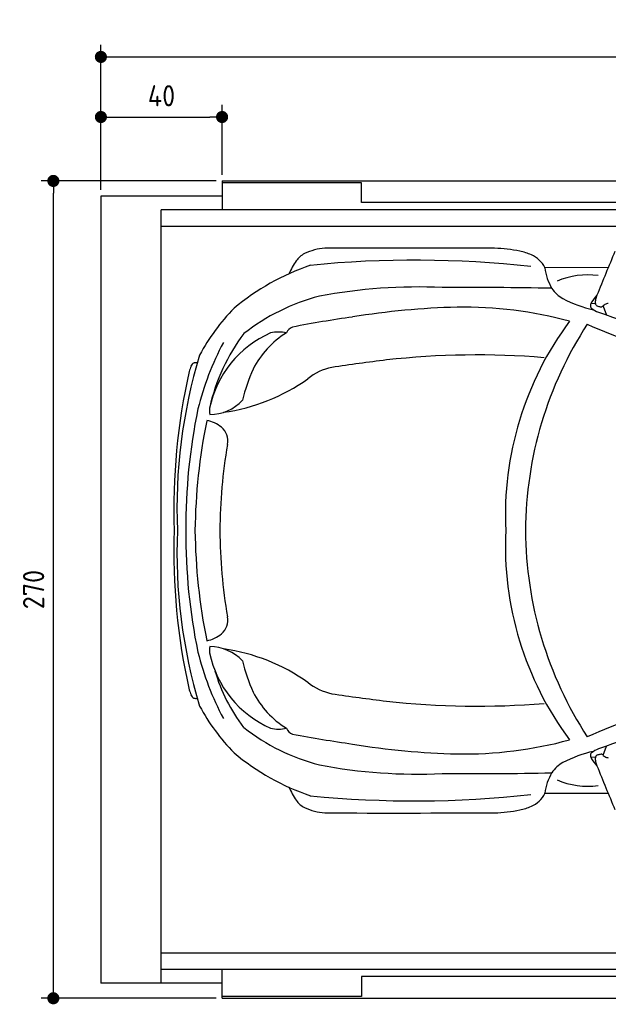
# Model space of a CAD drawing. Header units: millimetres. Extents: x 705 to 7297, y 2478 to 5770.
# Tile 1 of 3: x 705 to 2647, y 2517 to 5770. Entities that reach past the tile are written whole.
import ezdxf

# ---------------------------------------------------------------- set-up
doc = ezdxf.new("R2010")
doc.units = ezdxf.units.MM
doc.layers.get('0').update_dxf_attribs({"lineweight": 25})
for name, color, linetype, lineweight in [('4', 3, 'Continuous', 25), ('AM_0', 7, 'Continuous', 25), ('Car', 10, 'Continuous', 25)]:
    doc.layers.add(name, color=color, linetype=linetype, lineweight=lineweight)
doc.styles.get("Standard").update_dxf_attribs({"font": 'ISOCP.SHX'})
doc.dimstyles.new('GEN-ISO$0', dxfattribs={"dimscale": 20, "dimtxt": 3.5, "dimasz": 2, "dimexe": 2, "dimexo": 1, "dimgap": 1.5, "dimtad": 1, "dimdec": 1, "dimlfac": 0.1, "dimdsep": 46, "dimtxsty": 'Standard', "dimblk": 'PUNKT', "dimcen": 2, "dimclrd": 256, "dimclre": 256, "dimclrt": 2, "dimadec": 0, "dimazin": 0, "dimtp": 0.1, "dimtm": 0.1, "dimtfac": 0.71, "dimtdec": 1, "dimtmove": 2, "dimatfit": 3, "dimldrblk": 'PUNKT', "dimfxl": 1, "dimtolj": 1, "dimarcsym": 0})

# ---------------------------------------------------------------- blocks, each defined once
blk = doc.blocks.new('PUNKT')
at = {"layer": '4', "color": 0, "linetype": 'ByBlock'}
blk.add_line((-0.5, 0), (-1, 0), dxfattribs=at)
at = {"layer": '4', "color": 0, "linetype": 'ByBlock', "const_width": 0.5}
blk.add_lwpolyline([(-0.25, 0, 1), (0.25, 0, 1)], format="xyb", close=True, dxfattribs=at)
blk = doc.blocks.new('*D5')
at = {"layer": '4', "lineweight": -2, "transparency": 16777216}
for p, q in [((972.8, 5207.3), (972.8, 5686.9)), ((6272.8, 5207.3), (6272.8, 5686.9)), ((1012.8, 5646.9), (6232.8, 5646.9))]:
    blk.add_line(p, q, dxfattribs=at)
at = {"layer": 'DEFPOINTS', "color": 0, "transparency": 16777216}
for p in [(6272.8, 5646.9), (972.8, 5187.3), (6272.8, 5187.3)]:
    blk.add_point(p, dxfattribs=at)
at = {"layer": '4', "lineweight": -2, "transparency": 16777216, "xscale": 40, "yscale": 40, "zscale": 40, "rotation": 180}
blk.add_blockref('PUNKT', (972.8, 5646.9), dxfattribs=at)
at = {"layer": '4', "lineweight": -2, "transparency": 16777216, "xscale": 40, "yscale": 40, "zscale": 40}
blk.add_blockref('PUNKT', (6272.8, 5646.9), dxfattribs=at)
at = {"layer": '4', "color": 2, "transparency": 16777216, "insert": (3622.8, 5723.9), "char_height": 70, "attachment_point": 5}
blk.add_mtext('\\A1;530', dxfattribs=at)
blk = doc.blocks.new('*D6')
at = {"layer": '4', "lineweight": -2, "transparency": 16777216}
for p, q in [((972.8, 5207.3), (972.8, 5488.4)), ((1372.8, 5257.3), (1372.8, 5488.4)), ((1012.8, 5448.4), (1332.8, 5448.4))]:
    blk.add_line(p, q, dxfattribs=at)
at = {"layer": 'DEFPOINTS', "color": 0, "transparency": 16777216}
for p in [(1372.8, 5448.4), (1372.8, 5237.3), (972.8, 5187.3)]:
    blk.add_point(p, dxfattribs=at)
at = {"layer": '4', "lineweight": -2, "transparency": 16777216, "xscale": 40, "yscale": 40, "zscale": 40, "rotation": 180}
blk.add_blockref('PUNKT', (972.8, 5448.4), dxfattribs=at)
at = {"layer": '4', "lineweight": -2, "transparency": 16777216, "xscale": 40, "yscale": 40, "zscale": 40}
blk.add_blockref('PUNKT', (1372.8, 5448.4), dxfattribs=at)
at = {"layer": '4', "color": 2, "transparency": 16777216, "insert": (1172.8, 5518.6), "char_height": 70, "attachment_point": 5}
blk.add_mtext('\\A1;40', dxfattribs=at)
blk = doc.blocks.new('*D4')
at = {"layer": '4', "lineweight": -2, "transparency": 16777216}
for p, q in [((1352.8, 5237.3), (775.9, 5237.3)), ((815.9, 2577.3), (815.9, 5197.3)), ((1352.8, 2537.3), (775.9, 2537.3))]:
    blk.add_line(p, q, dxfattribs=at)
at = {"layer": 'DEFPOINTS', "color": 0, "transparency": 16777216}
for p in [(815.9, 5237.3), (1372.8, 5237.3), (1372.8, 2537.3)]:
    blk.add_point(p, dxfattribs=at)
at = {"layer": '4', "lineweight": -2, "transparency": 16777216, "xscale": 40, "yscale": 40, "zscale": 40}
for p, rotation in [((815.9, 5237.3), 90), ((815.9, 2537.3), 270)]:
    blk.add_blockref('PUNKT', p, dxfattribs=dict(at, rotation=rotation))
at = {"layer": '4', "color": 2, "transparency": 16777216, "insert": (750.8, 3887.3), "char_height": 70, "attachment_point": 5, "rotation": 90}
blk.add_mtext('\\A1;270', dxfattribs=at)
blk = doc.blocks.new('Car_drauf')
at = {"layer": 'Car'}
for p, q in [((2604.7, 591.7), (2395.3, 592.2)), ((2562.2, 472.6), (2547.4, 473)), ((2587.8, 465.2), (2598.8, 435.4)), ((2587.8, -1018.3), (2598.8, -988.5)), ((2562.2, -1025.7), (2547.4, -1026.1)), ((2604.7, -1144.8), (2395.3, -1145.4))]:
    blk.add_line(p, q, dxfattribs=at)
for centre, radius, start, end in [((1683.5, 467.9), 188.8, 94.2276, 115.4416), ((1905.2, -66453.2), 67109.8, 89.722936, 90.201167), ((2216.7, 171.9), 484.1, 78.5405, 88.4601), ((1638.6, 569), 78.2, 117.5376, 144.573), ((2271.5, 453), 197.7, 66.2378, 77.9142), ((2319.1, 555.8), 84.5, 25.5177, 67.6452), ((14330.2, -4257.9), 12688.9, 157.26865, 157.97435), ((1876.8, -147.2), 789.2, 108.8531, 129.9675), ((1779.6, 472.9), 248.9, 145.3597, 156.6504), ((1966.7, -2882.9), 3499.5, 83.721, 95.6598), ((2389.6, 590.4), 5.94, 5.6541, 17.6741), ((2572.8, 613.8), 178.7, 187.3331, 210.475), ((2536.6, 313.9), 254.1, 82.097, 113.3961), ((1975.8, -1205.5), 1733.5, 87.3153, 100.778), ((2143.3, -14534.8), 15061.1, 88.95383, 90.32854), ((2511.4, 587.5), 112.8, 214.6898, 240.0159), ((1822.9, -163.9), 683.1, 104.5218, 128.0286), ((2651, 868.4), 426.4, 242.6396, 257.1298), ((2676.5, 398.1), 149.7, 136.7411, 147.7946), ((2695.2, 452.2), 136.7, 159.2212, 165.3397), ((1851.7, -15.9), 675.6, 135.5035, 151.8072), ((2164.4, -2017.4), 2479.3, 91.3541, 99.3582), ((2127.2, -874.7), 1336.1, 74.8265, 90.9153), ((2570.9, 464.4), 25, 147.3078, 174.6881), ((2557.3, 466.1), 11.4, 177.1891, 225.1658), ((2593.7, 509.1), 67.7, 228.9928, 251.47), ((2591.6, 478), 29.9, 162.9239, 190.357), ((2571.6, 474.9), 9.72, 193.1285, 229.9372), ((2575, 479.9), 15.8, 232.2683, 253.6815), ((2588, 522.7), 60.5, 253.2673, 263.5323), ((2582.2, 470.5), 7.94, 262.7053, 291.9839), ((2579.8, 472.6), 10.9, 299.791, 322.9576), ((2614.7, 438.6), 37.9, 123.4242, 133.6975), ((2605.6, 451.9), 21.8, 91.8708, 123.1166), ((2322.4, -3522.8), 3991.3, 98.0815, 100.9691), ((4365.8, 5394.4), 5264.4, 250.0802, 254.3781), ((1575.7, 362), 35.9, 110.7988, 156.0023), ((3339.5, -225.1), 1074.1, 143.4309, 182.7444), ((3595.9, -283.3), 1264.3, 146.9983, 179.6932), ((3130.6, 1697.2), 1422.3, 245.2713, 258.5821), ((1632.3, 55.6), 350.6, 113.9372, 168.2137), ((1911.1, -7.9), 636.6, 143.1041, 167.4148), ((1703.8, 118.4), 304.3, 121.9356, 152.947), ((1517.8, 257.2), 122.1, 78.1482, 103.1112), ((2202.3, -113.4), 981.1, 152.1792, 165.9339), ((2932.4, -203.8), 1751.1, 163.1688, 182.3831), ((2171.7, -2413.9), 2717.4, 85.3251, 96.3153), ((1342.2, 218), 124.1, 157.1243, 165.4638), ((1245.1, 260.1), 18.4, 114.1292, 160.4073), ((1244.2, 252.2), 25.6, 79.8677, 104.9815), ((1730.1, 80.4), 185.7, 101.5573, 128.9765), ((2660.1, -6141.3), 6476.3, 96.98256, 98.58912), ((3214.2, -203), 2042.9, 167.2134, 182.0605), ((1961.6, 17.5), 580.4, 155.6543, 166.4173), ((1244.6, 746.1), 638.5, 278.1673, 305.2685), ((1290.3, 253.1), 146.1, 269.9015, 317.2064), ((3083.7, -258.3), 1872.7, 168.1886, 180.5603), ((1354.3, 118.7), 65.8, 172.5719, 190.3018), ((3218.1, -303.4), 1977.3, 168.6299, 179.2231), ((1257.7, -22.4), 112.1, 50.8724, 78.6612), ((1292.9, 20.8), 56.4, 347.1398, 50.9398), ((3066.6, -285.2), 1743.5, 170.3115, 179.7169), ((3214.2, -350.2), 2042.9, 177.9395, 192.7866), ((2932.4, -349.4), 1751.1, 177.6169, 196.8312), ((3083.7, -294.9), 1872.7, 179.4397, 191.8114), ((3218.1, -249.8), 1977.3, 180.7769, 191.3701), ((3066.6, -268), 1743.5, 180.2831, 189.6885), ((3339.5, -328), 1074.1, 177.2556, 216.5691), ((3595.9, -269.8), 1264.3, 180.3068, 213.0017), ((1292.9, -573.9), 56.4, 309.0602, 12.8602), ((1257.7, -530.8), 112.1, 281.3388, 309.1276), ((2202.3, -439.8), 981.1, 194.0661, 207.8208), ((1354.3, -671.9), 65.8, 169.6982, 187.4281), ((1632.3, -608.8), 350.6, 191.7863, 246.0628), ((1290.3, -806.2), 146.1, 42.7936, 90.0985), ((1244.6, -1299.3), 638.5, 54.7315, 81.8327), ((1961.6, -570.7), 580.4, 193.5827, 204.3457), ((1841, -586.4), 555.8, 196.0422, 217.7537), ((1730.1, -633.6), 185.7, 231.0235, 258.4427), ((1342.2, -771.1), 124.1, 194.5362, 202.8757), ((1703.8, -671.6), 304.3, 207.053, 238.0644), ((1245.1, -813.2), 18.4, 199.5927, 245.8708), ((1244.2, -805.3), 25.6, 255.0185, 280.1323), ((2660.1, 5588.1), 6476.3, 261.41088, 263.01744), ((2171.7, 1860.7), 2717.4, 263.6847, 274.6749), ((1851.7, -537.2), 675.6, 208.1928, 224.4965), ((3130.6, -2250.3), 1422.3, 101.4179, 114.7287), ((4365.8, -5947.6), 5264.4, 105.6219, 109.9198), ((1822.9, -389.3), 683.1, 231.9714, 255.4782), ((1517.8, -810.3), 122.1, 256.8888, 281.8518), ((1575.7, -915.2), 35.9, 203.9977, 249.2012), ((2322.4, 2969.7), 3991.3, 259.0309, 261.9185), ((2127.2, 321.5), 1336.1, 269.0847, 285.1735), ((2164.4, 1464.3), 2479.3, 260.6418, 268.6459), ((2651, -1421.6), 426.4, 102.8702, 117.3604), ((2593.7, -1062.3), 67.7, 108.53, 131.0072), ((1876.8, -405.9), 789.2, 230.0325, 251.1469), ((2557.3, -1019.3), 11.4, 134.8342, 182.8109), ((2570.9, -1017.5), 25, 185.3119, 212.6922), ((2676.5, -951.2), 149.7, 212.2054, 223.2589), ((2591.6, -1031.2), 29.9, 169.643, 197.0761), ((2571.6, -1028), 9.72, 130.0628, 166.8715), ((2695.2, -1005.3), 136.7, 194.6603, 200.7788), ((2575, -1033), 15.8, 106.3185, 127.7317), ((2588, -1075.8), 60.5, 96.4677, 106.7327), ((2582.2, -1023.6), 7.94, 68.0161, 97.2947), ((2579.8, -1025.7), 10.9, 37.0424, 60.209), ((2614.7, -991.8), 37.9, 226.3025, 236.5758), ((2605.6, -1005.1), 21.8, 236.8834, 268.1292), ((1975.8, 652.3), 1733.5, 259.222, 272.6847), ((2511.4, -1140.6), 112.8, 119.9841, 145.3102), ((14330.2, 3704.8), 12688.9, 202.02565, 202.73135), ((2143.3, 13981.6), 15061.1, 269.67146, 271.04617), ((2572.8, -1167), 178.7, 149.525, 172.6669), ((2536.6, -867.1), 254.1, 246.6039, 277.903), ((1779.6, -1026), 248.9, 203.3496, 214.6403), ((1638.6, -1122.2), 78.2, 215.427, 242.4624), ((1966.7, 2329.8), 3499.5, 264.3402, 276.279), ((2319.1, -1109), 84.5, 292.3548, 334.4823), ((2389.6, -1143.6), 5.94, 342.3259, 354.3459), ((1683.5, -1021), 188.8, 244.5584, 265.7724), ((2216.7, -725), 484.1, 271.5399, 281.4595), ((2271.5, -1006.2), 197.7, 282.0858, 293.7622), ((1905.2, 65900.1), 67109.8, 269.798833, 270.277064)]:
    blk.add_arc(centre, radius, start, end, dxfattribs=at)

msp = doc.modelspace()

# ---------------------------------------------------------------- linework, layer by layer
for p, q in [((1372.77, 5237.27), (4772.77, 5237.27)), ((1372.77, 5237.27), (1372.77, 5142.27)), ((1832.77, 5231.27), (1372.77, 5231.27)), ((1832.77, 5165.77), (1832.77, 5231.27)), ((1372.77, 5187.27), (972.77, 5187.27)), ((972.77, 5187.27), (972.77, 2587.27)), ((6227.2, 5142.27), (1171.58, 5142.27)), ((1171.65, 2587.27), (1171.58, 5142.27)), ((4122.78, 5165.77), (1832.77, 5165.77)), ((1171.72, 5087.27), (6225.48, 5087.27)), ((1171.72, 2687.27), (6225.48, 2687.27)), ((1171.74, 2632.27), (1171.74, 2687.27)), ((6227.2, 2632.27), (1171.72, 2632.27)), ((1372.77, 2537.27), (1372.77, 2632.27)), ((4122.78, 2608.77), (1832.77, 2608.77)), ((1832.77, 2608.77), (1832.77, 2543.27)), ((1372.77, 2587.27), (972.77, 2587.27)), ((1832.77, 2543.27), (1372.77, 2543.27)), ((1372.77, 2537.27), (4772.77, 2537.27))]:
    msp.add_line(p, q)

# ---------------------------------------------------------------- block references
at = {"layer": 'AM_0'}
msp.add_blockref('Car_drauf', (42.36, 4358.86), dxfattribs=at)

# ---------------------------------------------------------------- dimensions: what is measured, and where the dimension line sits
at = {"layer": '4'}
dim = msp.add_linear_dim(base=(6272.78, 5646.87), p1=(972.77, 5187.27), p2=(6272.78, 5187.27), dimstyle='GEN-ISO$0', override={"dimtad": 3}, dxfattribs=at)
dim.commit()
dim.dimension.update_dxf_attribs({"geometry": '*D5', "text_midpoint": (3622.78, 5723.95), "dimtype": 160})
dim = msp.add_linear_dim(base=(1372.77, 5448.39), p1=(972.77, 5187.27), p2=(1372.77, 5237.27), dimstyle='GEN-ISO$0', dxfattribs=at)
dim.commit()
dim.dimension.update_dxf_attribs({"geometry": '*D6', "text_midpoint": (1172.77, 5518.56), "dimtype": 160})
dim = msp.add_linear_dim(base=(815.85, 5237.27), p1=(1372.77, 2537.27), p2=(1372.77, 5237.27), angle=90, dimstyle='GEN-ISO$0', dxfattribs=at)
dim.commit()
dim.dimension.update_dxf_attribs({"geometry": '*D4', "text_midpoint": (750.85, 3887.27)})

doc.saveas('drawing.dxf')
